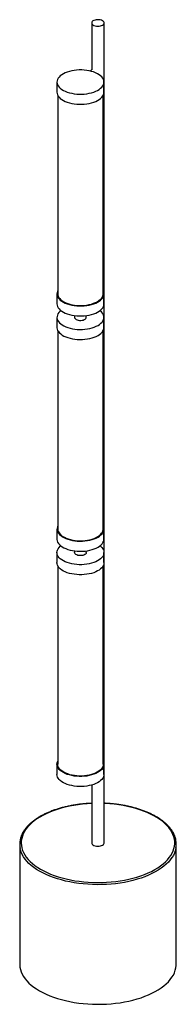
# Paper-space layout '_Trimétrica' of a CAD drawing. Header units: millimetres. Extents: x -852 to -652, y -1143 to 113.
import ezdxf

# ---------------------------------------------------------------- set-up
doc = ezdxf.new("R2010")
doc.units = ezdxf.units.MM

psp = doc.layouts.new('_Trimétrica')

# ---------------------------------------------------------------- linework, layer by layer
at = {"color": 7, "linetype": 'Continuous', "lineweight": 25}
for p, q in [((-760.2, 108.5), (-760.2, 49.1)), ((-744.2, -937.3), (-744.2, 108.5)), ((-759.4, 49.8), (-762.2, 47.1)), ((-804.6, 33.1), (-804.6, 20.2)), ((-744.6, 20.2), (-744.6, 33.1)), ((-803.6, 16.2), (-803.6, -237)), ((-745.6, -237), (-745.6, 16.2)), ((-804.6, -237), (-804.6, -249.8)), ((-744.6, -249.8), (-744.6, -237)), ((-804.6, -267), (-804.6, -279.8)), ((-782.1, -264.8), (-782.1, -267)), ((-767.1, -267), (-767.1, -264.8)), ((-744.6, -279.8), (-744.6, -267)), ((-803.6, -283.8), (-803.6, -537)), ((-745.6, -537), (-745.6, -283.8)), ((-804.6, -537), (-804.6, -549.8)), ((-744.6, -549.8), (-744.6, -537)), ((-782.1, -564.8), (-782.1, -567)), ((-767.1, -567), (-767.1, -564.8)), ((-804.6, -567), (-804.6, -579.8)), ((-744.6, -579.8), (-744.6, -567)), ((-803.6, -583.8), (-803.6, -837)), ((-745.6, -837), (-745.6, -583.8)), ((-804.6, -837), (-804.6, -849.8)), ((-744.6, -849.8), (-744.6, -837)), ((-760.2, -863.4), (-760.2, -937.3)), ((-852.2, -939), (-852.2, -1091.5)), ((-652.2, -1091.5), (-652.2, -939))]:
    psp.add_line(p, q, dxfattribs=at)
at = {"color": 7, "linetype": 'Continuous', "lineweight": 25, "flags": 128}
for points in [[(-755.9, 104.8), (-754.3, 104.5), (-752.6, 104.4), (-750.9, 104.4), (-749.2, 104.7), (-747.7, 105.1), (-746.4, 105.7), (-745.3, 106.4), (-744.6, 107.2), (-744.2, 108.1), (-744.3, 108.9), (-744.6, 109.8), (-745.4, 110.6), (-746.4, 111.3), (-747.7, 111.9), (-749.3, 112.3), (-750.9, 112.6), (-752.7, 112.6), (-754.4, 112.5), (-756, 112.1), (-757.4, 111.6), (-758.6, 111), (-759.5, 110.2), (-760, 109.4), (-760.2, 108.5), (-760, 107.6), (-759.5, 106.8), (-758.6, 106), (-757.4, 105.3), (-755.9, 104.8)], [(-788.6, 19.4), (-785.7, 18.7), (-782.6, 18.2), (-779.4, 17.8), (-776.2, 17.6), (-772.9, 17.6), (-769.7, 17.8), (-766.5, 18.2), (-763.4, 18.7), (-760.5, 19.4), (-757.7, 20.3), (-755.1, 21.3), (-752.8, 22.4), (-750.7, 23.7), (-748.9, 25.1), (-747.4, 26.6), (-746.2, 28.1), (-745.3, 29.8), (-744.8, 31.4), (-744.6, 33.1), (-744.8, 34.8), (-745.3, 36.4), (-746.2, 38), (-747.4, 39.6), (-748.9, 41), (-750.8, 42.4), (-752.9, 43.7), (-755.2, 44.8), (-757.8, 45.9), (-760.6, 46.7), (-763.6, 47.4), (-766.6, 47.9), (-769.8, 48.3), (-773, 48.5), (-776.3, 48.5), (-779.5, 48.3), (-782.7, 47.9), (-785.8, 47.4), (-788.7, 46.7), (-791.5, 45.8), (-794.1, 44.8), (-796.4, 43.7), (-798.5, 42.4), (-800.3, 41), (-801.9, 39.5), (-803.1, 38), (-803.9, 36.3), (-804.4, 34.7), (-804.6, 33), (-804.4, 31.4), (-803.9, 29.7), (-803, 28.1), (-801.8, 26.5), (-800.3, 25.1), (-798.5, 23.7), (-796.3, 22.4), (-794, 21.3), (-791.4, 20.2), (-788.6, 19.4)], [(-804.6, 20.2), (-804.6, 20.2), (-804.4, 18.5), (-803.9, 16.8), (-803, 15.2), (-801.8, 13.7), (-800.3, 12.2), (-798.5, 10.8), (-796.3, 9.5), (-794, 8.4), (-791.4, 7.4), (-788.6, 6.5)], [(-788.6, 6.5), (-785.7, 5.8), (-782.6, 5.3), (-779.4, 4.9), (-776.2, 4.8), (-772.9, 4.8), (-769.7, 5), (-766.5, 5.3), (-763.4, 5.9), (-760.5, 6.6), (-757.7, 7.4), (-755.1, 8.4), (-752.8, 9.6), (-750.7, 10.9), (-748.9, 12.3), (-747.4, 13.7), (-746.2, 15.3), (-745.3, 16.9), (-744.8, 18.6), (-744.6, 20.2)], [(-803.6, -233), (-803.9, -233.7), (-804.4, -235.3), (-804.6, -237), (-804.4, -238.7), (-803.9, -240.3), (-803, -241.9), (-801.8, -243.5), (-800.3, -244.9), (-798.5, -246.3), (-796.3, -247.6), (-794, -248.8), (-791.4, -249.8), (-788.6, -250.6)], [(-803.6, -237), (-803.5, -238.3), (-803, -240), (-802.2, -241.6), (-801, -243.1), (-799.6, -244.6), (-797.8, -245.9), (-795.7, -247.2), (-793.4, -248.3), (-790.9, -249.3), (-788.1, -250.2)], [(-788.6, -250.6), (-785.7, -251.3), (-782.6, -251.9), (-779.4, -252.2), (-776.2, -252.4), (-772.9, -252.4), (-769.7, -252.2), (-766.5, -251.8), (-763.4, -251.3), (-760.5, -250.6), (-757.7, -249.7), (-755.1, -248.7), (-752.8, -247.6), (-750.7, -246.3), (-748.9, -244.9), (-747.4, -243.4), (-746.2, -241.9), (-745.3, -240.2), (-744.8, -238.6), (-744.6, -236.9), (-744.8, -235.3), (-745.3, -233.6), (-745.6, -233)], [(-788.1, -250.2), (-785.2, -250.9), (-782.2, -251.4), (-779.1, -251.7), (-775.9, -251.9), (-772.7, -251.9), (-769.5, -251.7), (-766.4, -251.3), (-763.4, -250.7), (-760.5, -250), (-757.8, -249.1), (-755.3, -248.1), (-753.1, -247), (-751.1, -245.7), (-749.3, -244.3), (-747.9, -242.8), (-746.8, -241.3), (-746.1, -239.7), (-745.7, -238), (-745.6, -237)], [(-804.6, -249.8), (-804.6, -249.8), (-804.4, -251.5), (-803.9, -253.2), (-803, -254.8), (-801.8, -256.3), (-800.3, -257.8), (-798.5, -259.2), (-796.3, -260.5), (-794, -261.6), (-791.4, -262.6), (-788.6, -263.5)], [(-788.6, -263.5), (-785.7, -264.2), (-782.6, -264.7), (-779.4, -265.1), (-776.2, -265.2), (-772.9, -265.2), (-769.7, -265.1), (-766.5, -264.7), (-763.4, -264.2), (-760.5, -263.5), (-757.7, -262.6), (-755.1, -261.6), (-752.8, -260.4), (-750.7, -259.1), (-748.9, -257.8), (-747.4, -256.3), (-746.2, -254.7), (-745.3, -253.1), (-744.8, -251.5), (-744.6, -249.8)], [(-799.6, -258.4), (-800.8, -259.4), (-802.2, -260.9), (-803.3, -262.5), (-804.1, -264.1), (-804.5, -265.8), (-804.6, -267.4), (-804.3, -269.1), (-803.7, -270.7), (-802.7, -272.3), (-801.4, -273.9), (-799.8, -275.3), (-797.9, -276.7), (-795.7, -277.9), (-793.3, -279)], [(-793.3, -279), (-790.7, -280), (-787.8, -280.8), (-784.9, -281.5), (-781.7, -282), (-778.6, -282.3), (-775.3, -282.4), (-772.1, -282.4), (-768.9, -282.1), (-765.7, -281.7), (-762.7, -281.1), (-759.8, -280.4), (-757, -279.5), (-754.5, -278.4), (-752.2, -277.2), (-750.2, -275.9), (-748.4, -274.5), (-747, -273), (-745.9, -271.4), (-745.1, -269.8), (-744.7, -268.2), (-744.6, -266.5), (-744.9, -264.8), (-745.5, -263.2), (-746.5, -261.6), (-747.8, -260), (-749.4, -258.6), (-749.6, -258.4)], [(-782.1, -267), (-782.1, -267.4), (-781.7, -268.2), (-781, -269), (-780, -269.6), (-778.8, -270.2), (-777.4, -270.5), (-775.8, -270.8), (-774.2, -270.8), (-772.6, -270.7), (-771.1, -270.4), (-769.7, -269.9), (-768.6, -269.3), (-767.8, -268.6), (-767.3, -267.8), (-767.1, -267)], [(-804.6, -279.8), (-804.6, -280.3), (-804.3, -282), (-803.7, -283.6), (-802.7, -285.2), (-801.4, -286.7), (-799.8, -288.2), (-797.9, -289.5), (-795.7, -290.8), (-793.3, -291.9)], [(-793.3, -291.9), (-790.7, -292.9), (-787.8, -293.7), (-784.9, -294.3), (-781.7, -294.8), (-778.6, -295.1), (-775.3, -295.3), (-772.1, -295.2), (-768.9, -295), (-765.7, -294.6), (-762.7, -294), (-759.8, -293.2), (-757, -292.3), (-754.5, -291.3), (-752.2, -290.1), (-750.2, -288.8), (-748.4, -287.4), (-747, -285.9), (-745.9, -284.3), (-745.1, -282.7), (-744.7, -281), (-744.6, -279.8)], [(-803.6, -533), (-804.1, -534.1), (-804.5, -535.8), (-804.6, -537.4), (-804.3, -539.1), (-803.7, -540.7), (-802.7, -542.3), (-801.4, -543.9), (-799.8, -545.3), (-797.9, -546.7), (-795.7, -547.9), (-793.3, -549)], [(-803.6, -537), (-803.6, -537.2), (-803.4, -538.8), (-802.8, -540.5), (-801.9, -542), (-800.6, -543.5), (-799.1, -545), (-797.2, -546.3), (-795.1, -547.5), (-792.7, -548.6)], [(-793.3, -549), (-790.7, -550), (-787.8, -550.8), (-784.9, -551.5), (-781.7, -552), (-778.6, -552.3), (-775.3, -552.4), (-772.1, -552.4), (-768.9, -552.1), (-765.7, -551.7), (-762.7, -551.1), (-759.8, -550.4), (-757, -549.5), (-754.5, -548.4), (-752.2, -547.2), (-750.2, -545.9), (-748.4, -544.5), (-747, -543), (-745.9, -541.5), (-745.1, -539.8), (-744.7, -538.2), (-744.6, -536.5), (-744.9, -534.8), (-745.5, -533.2), (-745.6, -533)], [(-792.7, -548.6), (-790.1, -549.6), (-787.3, -550.4), (-784.4, -551), (-781.3, -551.5), (-778.2, -551.8), (-775, -551.9), (-771.8, -551.8), (-768.6, -551.6), (-765.5, -551.2), (-762.6, -550.6), (-759.7, -549.8), (-757.1, -548.9), (-754.6, -547.8), (-752.4, -546.6), (-750.5, -545.3), (-748.9, -543.9), (-747.6, -542.4), (-746.6, -540.8), (-745.9, -539.2), (-745.6, -537.6), (-745.6, -537)], [(-804.6, -549.8), (-804.6, -550.3), (-804.3, -552), (-803.7, -553.6), (-802.7, -555.2), (-801.4, -556.7), (-799.8, -558.2), (-797.9, -559.5), (-795.7, -560.8), (-793.3, -561.9)], [(-793.3, -561.9), (-790.7, -562.9), (-787.8, -563.7), (-784.9, -564.3), (-781.7, -564.8), (-778.6, -565.1), (-775.3, -565.3), (-772.1, -565.2), (-768.9, -565), (-765.7, -564.6), (-762.7, -564), (-759.8, -563.2), (-757, -562.3), (-754.5, -561.3), (-752.2, -560.1), (-750.2, -558.8), (-748.4, -557.4), (-747, -555.9), (-745.9, -554.3), (-745.1, -552.7), (-744.7, -551), (-744.6, -549.8)], [(-788.6, -580.6), (-791.4, -579.8), (-794, -578.8), (-796.3, -577.6), (-798.5, -576.3), (-800.3, -575), (-801.8, -573.5), (-803, -571.9), (-803.9, -570.3), (-804.4, -568.7), (-804.6, -567), (-804.4, -565.3), (-803.9, -563.7), (-803.1, -562.1), (-801.9, -560.5), (-800.3, -559), (-799.6, -558.4)], [(-749.6, -558.4), (-748.9, -559), (-747.4, -560.5), (-746.2, -562), (-745.3, -563.6), (-744.8, -565.3), (-744.6, -566.9), (-744.8, -568.6), (-745.3, -570.3), (-746.2, -571.9), (-747.4, -573.4), (-748.9, -574.9), (-750.7, -576.3), (-752.8, -577.6), (-755.1, -578.7), (-757.7, -579.7), (-760.5, -580.6), (-763.4, -581.3), (-766.5, -581.8), (-769.7, -582.2), (-772.9, -582.4), (-776.2, -582.4), (-779.4, -582.2), (-782.6, -581.9), (-785.7, -581.3), (-788.6, -580.6)], [(-767.1, -567), (-767.1, -567.2), (-767.4, -568), (-768, -568.8), (-768.9, -569.5), (-770.1, -570.1), (-771.5, -570.5), (-773, -570.7), (-774.7, -570.8), (-776.3, -570.7), (-777.8, -570.5), (-779.2, -570), (-780.4, -569.4), (-781.3, -568.7), (-781.8, -568), (-782.1, -567.1), (-782.1, -567)], [(-788.6, -593.5), (-791.4, -592.6), (-794, -591.6), (-796.3, -590.5), (-798.5, -589.2), (-800.3, -587.8), (-801.8, -586.3), (-803, -584.8), (-803.9, -583.2), (-804.4, -581.5), (-804.6, -579.9), (-804.6, -579.8)], [(-744.6, -579.8), (-744.8, -581.5), (-745.3, -583.1), (-746.2, -584.7), (-747.4, -586.3), (-748.9, -587.8), (-750.7, -589.2), (-752.8, -590.4), (-755.1, -591.6), (-757.7, -592.6), (-760.5, -593.5), (-763.4, -594.2), (-766.5, -594.7), (-769.7, -595.1), (-772.9, -595.3), (-776.2, -595.3), (-779.4, -595.1), (-782.6, -594.7), (-785.7, -594.2), (-788.6, -593.5)], [(-788.6, -850.6), (-791.4, -849.8), (-794, -848.8), (-796.3, -847.6), (-798.5, -846.3), (-800.3, -845), (-801.8, -843.5), (-803, -841.9), (-803.9, -840.3), (-804.4, -838.7), (-804.6, -837), (-804.4, -835.3), (-803.9, -833.7), (-803.6, -833)], [(-788.1, -850.2), (-790.9, -849.3), (-793.4, -848.3), (-795.7, -847.2), (-797.8, -845.9), (-799.6, -844.6), (-801, -843.1), (-802.2, -841.6), (-803, -840), (-803.5, -838.4), (-803.6, -837)], [(-745.6, -833), (-745.3, -833.6), (-744.8, -835.3), (-744.6, -836.9), (-744.8, -838.6), (-745.3, -840.3), (-746.2, -841.9), (-747.4, -843.4), (-748.9, -844.9), (-750.7, -846.3), (-752.8, -847.6), (-755.1, -848.7), (-757.7, -849.7), (-760.5, -850.6), (-763.4, -851.3), (-766.5, -851.9), (-769.7, -852.2), (-772.9, -852.4), (-776.2, -852.4), (-779.4, -852.2), (-782.6, -851.9), (-785.7, -851.3), (-788.6, -850.6)], [(-745.6, -837), (-745.7, -838.1), (-746.1, -839.7), (-746.8, -841.3), (-747.9, -842.8), (-749.3, -844.3), (-751.1, -845.7), (-753.1, -847), (-755.3, -848.1), (-757.8, -849.2), (-760.5, -850), (-763.4, -850.8), (-766.4, -851.3), (-769.5, -851.7), (-772.7, -851.9), (-775.9, -851.9), (-779.1, -851.7), (-782.2, -851.4), (-785.2, -850.9), (-788.1, -850.2)], [(-788.6, -863.5), (-791.4, -862.6), (-794, -861.6), (-796.3, -860.5), (-798.5, -859.2), (-800.3, -857.8), (-801.8, -856.3), (-803, -854.8), (-803.9, -853.2), (-804.4, -851.5), (-804.6, -849.9), (-804.6, -849.8)], [(-744.6, -849.8), (-744.8, -851.5), (-745.3, -853.1), (-746.2, -854.7), (-747.4, -856.3), (-748.9, -857.8), (-750.7, -859.2), (-752.8, -860.4), (-755.1, -861.6), (-757.7, -862.6), (-760.5, -863.5), (-763.4, -864.2), (-766.5, -864.7), (-769.7, -865.1), (-772.9, -865.3), (-776.2, -865.3), (-779.4, -865.1), (-782.6, -864.7), (-785.7, -864.2), (-788.6, -863.5)], [(-760.2, -937.3), (-760.2, -937.3), (-760, -938.1), (-759.5, -939), (-758.6, -939.8), (-757.4, -940.4), (-755.9, -940.9)], [(-755.9, -940.9), (-754.3, -941.2), (-752.6, -941.4), (-750.9, -941.3), (-749.2, -941.1), (-747.7, -940.7), (-746.4, -940.1), (-745.3, -939.4), (-744.6, -938.6), (-744.2, -937.7), (-744.2, -937.3)], [(-852.2, -1091.5), (-852.2, -1092.5), (-851.9, -1095.5), (-851.3, -1098.6), (-850.3, -1101.6), (-849, -1104.6), (-847.3, -1107.5), (-845.3, -1110.4), (-843, -1113.2), (-840.3, -1115.9), (-837.4, -1118.5), (-834.1, -1121.1), (-830.6, -1123.5), (-826.7, -1125.9), (-822.7, -1128.1), (-818.3, -1130.2), (-813.8, -1132.1), (-809, -1133.9), (-804, -1135.6), (-798.9, -1137.1)], [(-798.9, -1137.1), (-793.6, -1138.4), (-788.1, -1139.6), (-782.5, -1140.6), (-776.8, -1141.5), (-771, -1142.1), (-765.2, -1142.6), (-759.3, -1142.9), (-753.3, -1143), (-747.4, -1143), (-741.5, -1142.8), (-735.6, -1142.3), (-729.8, -1141.7), (-724.1, -1141), (-718.5, -1140), (-712.9, -1138.9), (-707.6, -1137.6), (-702.3, -1136.2), (-697.3, -1134.6), (-692.4, -1132.8), (-687.8, -1130.9), (-683.4, -1128.9), (-679.2, -1126.7), (-675.3, -1124.4), (-671.6, -1122), (-668.3, -1119.5), (-665.2, -1116.9), (-662.4, -1114.2), (-660, -1111.4), (-657.8, -1108.6), (-656, -1105.7), (-654.6, -1102.7), (-653.5, -1099.7), (-652.7, -1096.7), (-652.3, -1093.7), (-652.2, -1091.5)]]:
    psp.add_lwpolyline(points, dxfattribs=at)
at = {"color": 8, "linetype": 'Continuous', "lineweight": 25, "flags": 128}
for points in [[(-760.2, -887), (-760.3, -887), (-766.1, -887.3), (-771.9, -887.8), (-777.6, -888.5), (-783.2, -889.4), (-788.7, -890.4), (-794.1, -891.6), (-799.3, -893), (-804.4, -894.5), (-809.3, -896.2), (-813.9, -898.1), (-818.4, -900), (-822.6, -902.1), (-826.5, -904.4), (-830.2, -906.7), (-833.6, -909.2), (-836.7, -911.7), (-839.6, -914.4), (-842.1, -917.1), (-844.2, -919.9), (-846.1, -922.8), (-847.6, -925.7), (-848.8, -928.6), (-849.6, -931.6), (-850.1, -934.6), (-850.2, -937.7), (-850, -940.7), (-849.4, -943.7), (-848.5, -946.7), (-847.2, -949.6), (-845.6, -952.5), (-843.7, -955.4), (-841.4, -958.2), (-838.8, -960.9), (-835.9, -963.5), (-832.7, -966), (-829.2, -968.5), (-825.5, -970.8), (-821.5, -973), (-817.2, -975), (-812.7, -977), (-808, -978.8), (-803, -980.4), (-797.9, -981.9)], [(-797.9, -981.9), (-792.7, -983.2), (-787.3, -984.4), (-781.7, -985.4), (-776.1, -986.2), (-770.4, -986.9), (-764.6, -987.3), (-758.7, -987.6), (-752.9, -987.7), (-747, -987.7), (-741.2, -987.4), (-735.4, -987), (-729.6, -986.4), (-724, -985.6), (-718.4, -984.6), (-713, -983.5), (-707.7, -982.2), (-702.5, -980.8), (-697.6, -979.2), (-692.8, -977.4), (-688.2, -975.5), (-683.9, -973.5), (-679.8, -971.3), (-676, -969), (-672.5, -966.6), (-669.2, -964.1), (-666.2, -961.5), (-663.6, -958.8), (-661.2, -956), (-659.2, -953.2), (-657.5, -950.3), (-656.2, -947.3), (-655.2, -944.4), (-654.5, -941.4), (-654.2, -938.4), (-654.3, -935.3), (-654.7, -932.3), (-655.4, -929.3), (-656.5, -926.4), (-658, -923.4), (-659.7, -920.6), (-661.8, -917.7), (-664.3, -915), (-667, -912.3), (-670, -909.7), (-673.4, -907.3), (-677, -904.9), (-680.9, -902.6), (-685.1, -900.5), (-689.4, -898.5), (-694.1, -896.6), (-698.9, -894.9), (-703.9, -893.3), (-709.1, -891.9), (-714.4, -890.7), (-719.9, -889.6), (-725.5, -888.7), (-731.2, -888), (-736.9, -887.4), (-742.8, -887), (-744.2, -887)], [(-798.9, -984.5), (-804, -983), (-809, -981.4), (-813.8, -979.6), (-818.3, -977.6), (-822.7, -975.5), (-826.7, -973.3), (-830.6, -971), (-834.1, -968.5), (-837.4, -966), (-840.3, -963.3), (-843, -960.6), (-845.3, -957.8), (-847.3, -954.9), (-849, -952), (-850.3, -949), (-851.3, -946), (-851.7, -944.4)], [(-652.7, -944), (-652.7, -944.1), (-653.5, -947.2), (-654.6, -950.1), (-656, -953.1), (-657.8, -956), (-660, -958.9), (-662.4, -961.6), (-665.2, -964.3), (-668.3, -967), (-671.6, -969.5), (-675.3, -971.9), (-679.2, -974.2), (-683.4, -976.3), (-687.8, -978.4), (-692.4, -980.3), (-697.3, -982), (-702.3, -983.6), (-707.6, -985.1), (-712.9, -986.3), (-718.5, -987.5), (-724.1, -988.4), (-729.8, -989.2), (-735.6, -989.8), (-741.5, -990.2), (-747.4, -990.4), (-753.3, -990.5), (-759.3, -990.3), (-765.2, -990), (-771, -989.6), (-776.8, -988.9), (-782.5, -988.1), (-788.1, -987), (-793.6, -985.9), (-798.9, -984.5)]]:
    psp.add_lwpolyline(points, dxfattribs=at)
at = {"color": 7, "linetype": 'Continuous', "lineweight": 25}
for centre, start, end in [((-825.4, -939), 168.1487, 191.5875), ((-679, -939), 349.0973, 11.7603)]:
    psp.add_arc(centre, 26.8, start, end, dxfattribs=at)
for points, knots in [([(-760.2, -886.7), (-761.7, -886.7), (-765, -886.9), (-770.2, -887.3), (-775.7, -887.9), (-781.1, -888.7), (-786.5, -889.6), (-791.7, -890.7), (-796.8, -891.9), (-801.8, -893.3), (-806.6, -894.8), (-811.2, -896.5), (-815.7, -898.3), (-819.9, -900.2), (-824, -902.3), (-827.8, -904.4), (-831.4, -906.7), (-834.7, -909.1), (-837.8, -911.6), (-840.6, -914.2), (-843.1, -916.9), (-845.3, -919.6), (-847.3, -922.5), (-848.9, -925.3), (-850.2, -928.2), (-851.1, -930.9), (-851.4, -932.5), (-851.6, -933.2)], [0, 0, 0, 0, 0.032598, 0.073465, 0.114336, 0.155214, 0.196101, 0.236998, 0.277908, 0.318832, 0.359773, 0.400732, 0.441711, 0.482711, 0.523733, 0.564775, 0.605836, 0.64691, 0.687987, 0.729049, 0.770074, 0.811034, 0.851895, 0.892618, 0.933169, 0.973528, 1, 1, 1, 1]), ([(-652.8, -933.2), (-652.9, -933), (-653, -931.9), (-653.7, -929.7), (-654.8, -926.8), (-656.3, -923.9), (-658, -921.1), (-660.1, -918.4), (-662.4, -915.7), (-665.1, -913), (-668, -910.5), (-671.2, -908), (-674.6, -905.7), (-678.3, -903.5), (-682.2, -901.3), (-686.4, -899.3), (-690.7, -897.5), (-695.3, -895.7), (-700, -894.1), (-704.9, -892.7), (-709.9, -891.4), (-715, -890.2), (-720.3, -889.2), (-725.7, -888.3), (-731.1, -887.6), (-736.7, -887.1), (-741, -886.8), (-743.6, -886.7), (-744.2, -886.7)], [0, 0, 0, 0, 0.007595, 0.047474, 0.087484, 0.127668, 0.16804, 0.20859, 0.249293, 0.290115, 0.331022, 0.371983, 0.412972, 0.453973, 0.494968, 0.535952, 0.576919, 0.617869, 0.658801, 0.699715, 0.740612, 0.781495, 0.822365, 0.863224, 0.904073, 0.944915, 0.985752, 1, 1, 1, 1])]:
    psp.add_open_spline(points, degree=3, knots=knots, dxfattribs=at)

doc.saveas('drawing.dxf')
